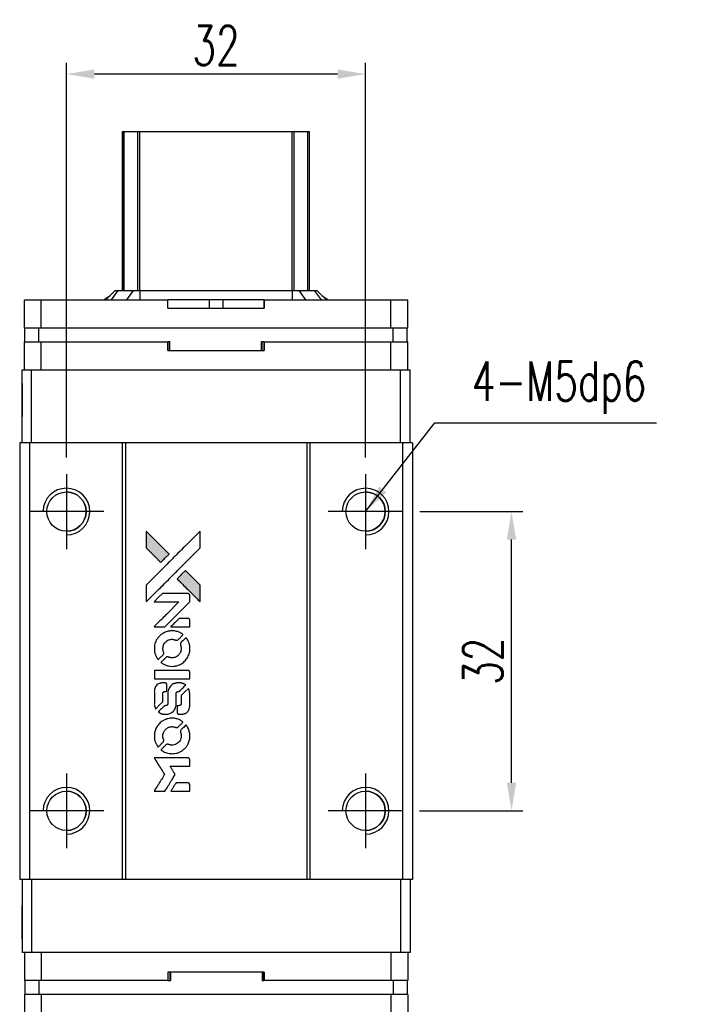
# Model space of a CAD drawing. Header units: millimetres. Extents: x 725 to 1009, y 320 to 556.
# Tile 2 of 3: x 745 to 816, y 450 to 556. Entities that reach past the tile are written whole.
import ezdxf

# ---------------------------------------------------------------- set-up
doc = ezdxf.new("R2010")
doc.units = ezdxf.units.MM
doc.header["$LTSCALE"] = 0.15
doc.layers.get('0').update_dxf_attribs({"linetype": 'CONTINUOUS'})
doc.layers.get('Defpoints').update_dxf_attribs({"linetype": 'CONTINUOUS'})
doc.layers.add('DIM', color=4, linetype='CONTINUOUS')
doc.styles.add('DIM-7', font='SIMPLEX.shx', dxfattribs={"width": 0.7, "bigfont": 'chineset.shx'})
doc.dimstyles.new('CNS', dxfattribs={"dimtxt": 3.5, "dimasz": 2.5, "dimexe": 1, "dimexo": 1.5, "dimgap": 0.09, "dimtad": 0, "dimdsep": 46, "dimtxsty": 'DIM-7', "dimcen": 0.09, "dimclrd": 1, "dimclre": 1, "dimclrt": 4, "dimadec": 0, "dimazin": 0, "dimtfac": 1, "dimtix": 1, "dimtmove": 2, "dimatfit": 3, "dimfxl": 1, "dimtvp": 0.971429, "dimtolj": 1, "dimarcsym": 0})

# ---------------------------------------------------------------- blocks, each defined once
blk = doc.blocks.new('A$C205f83d0')
at = {"linetype": 'Continuous'}
h = blk.add_hatch(color=256, dxfattribs=at)
h.dxf.hatch_style = 1
h.paths.add_polyline_path([(0, 27.81), (0, 26.91), (0, 26.01), (0.78, 25.24, 0.000288), (1.08, 24.94, 0.000479), (1.33, 24.69, 0.000013), (1.56, 24.47, 0.197177), (1.56, 24.46, 0.197497), (1.57, 24.47, 0.00004), (1.7, 24.6, 0.000834), (1.84, 24.74, 0.000506), (2.01, 24.91), (2.46, 25.35), (1.23, 26.58)])
h.paths.add_polyline_path([(4.21, 23.6), (3.76, 23.16, 0.000476), (3.59, 22.98, 0.000789), (3.45, 22.84, 0.000035), (3.32, 22.71, 0.19758), (3.31, 22.71, 0.198396), (3.32, 22.7, 0.000019), (3.49, 22.52, 0.000582), (3.69, 22.33, 0.000351), (3.92, 22.1, 0.000108), (4.91, 21.11, 0.000692), (5.41, 20.61, 0.000077), (5.76, 20.27, 0.197527), (5.77, 20.27, 0.410181), (5.78, 20.27, 0.000493), (5.78, 20.46, 0.002424), (5.78, 20.71, 0.000529), (5.78, 21.15), (5.78, 22.03), (4.99, 22.82)])
for points in [[(0.78, 25.24, 0.000288), (1.08, 24.94, 0.000479), (1.33, 24.69, 0.000013), (1.56, 24.47, 0.197177), (1.56, 24.46, 0.197497), (1.57, 24.47, 0.00004), (1.7, 24.6, 0.000836), (1.84, 24.74, 0.000505), (2.01, 24.91), (2.46, 25.35), (1.23, 26.58), (0, 27.81), (0, 26.91), (0, 26.01)], [(1.08, 21.32, -0.000056), (1.62, 21.86, -0.000021), (2.38, 22.61, -0.000021), (3.2, 23.44, -0.000025), (3.97, 24.21), (5.78, 26.01), (5.78, 26.91), (5.78, 27.8), (4.56, 26.59, 0.000274), (3.98, 26.01, 0.000123), (3.21, 25.25, 0.000121), (2.4, 24.44, 0.000165), (1.67, 23.72), (0, 22.04), (0, 21.14), (0, 20.24)], [(3.92, 22.1, 0.000108), (4.91, 21.11, 0.000692), (5.41, 20.61, 0.000077), (5.76, 20.27, 0.197527), (5.77, 20.27, 0.410182), (5.78, 20.27, 0.000493), (5.78, 20.46, 0.002424), (5.78, 20.71, 0.000529), (5.78, 21.15), (5.78, 22.03), (4.99, 22.82), (4.21, 23.6), (3.76, 23.16, 0.000476), (3.59, 22.98, 0.000789), (3.45, 22.84, 0.000035), (3.32, 22.71, 0.19758), (3.31, 22.71, 0.198396), (3.32, 22.7, 0.000019), (3.49, 22.52, 0.000582), (3.69, 22.33, 0.000351)], [(1.43, 17.59), (2.01, 17.59), (3.34, 18.92), (4.67, 20.25), (4.66, 20.62, 0.0008), (4.66, 20.86, 0.010795), (4.66, 20.95, 0.030495), (4.66, 21, 0.080372), (4.64, 21.03, 0.03816), (4.62, 21.06, 0.041799), (4.6, 21.09, 0.042486), (4.57, 21.11, 0.042078), (4.54, 21.13, 0.099276), (4.49, 21.14, 0.003302), (4.31, 21.14, 0.002586), (3.99, 21.14, 0.000204), (3.12, 21.14), (1.75, 21.14), (1.3, 20.7), (0.86, 20.25), (2.19, 20.25), (3.51, 20.24), (2.2, 18.94, 0.000253), (1.7, 18.44, 0.000412), (1.27, 18.01, 0.000041), (0.89, 17.63, 0.041338), (0.87, 17.61), (0.86, 17.59)], [(3.66, 17.59), (4.67, 17.59), (4.67, 17.96), (4.66, 18.34), (4.64, 18.38, 0.03146), (4.62, 18.4, 0.026444), (4.6, 18.42, 0.026444), (4.59, 18.44, 0.031457), (4.57, 18.45), (4.52, 18.48), (4.03, 18.48), (3.53, 18.48), (3.09, 18.04, 0.000745), (2.93, 17.87, 0.001228), (2.79, 17.73, 0.000087), (2.66, 17.6, 0.195134), (2.66, 17.6, 0.412117), (2.66, 17.59, 0.000048), (2.96, 17.59, 0.00109), (3.28, 17.59, 0.000653)], [(0.89, 15.04, 0.023681), (0.91, 14.89, 0.022402), (0.95, 14.73, 0.021929), (1, 14.57, 0.020503), (1.07, 14.42, 0.013745), (1.12, 14.33, 0.009767), (1.17, 14.23, 0.009658), (1.23, 14.15, 0.027804), (1.27, 14.09), (1.29, 14.07), (1.57, 14.35, 0.002053), (1.7, 14.48, 0.006738), (1.79, 14.57, 0.007826), (1.85, 14.63, 0.063909), (1.87, 14.67, 0.061532), (1.89, 14.72, 0.068674), (1.89, 14.77, 0.052072), (1.88, 14.83, 0.019648), (1.86, 14.91, -0.018366), (1.82, 15.01, -0.0288), (1.81, 15.1, -0.029061), (1.8, 15.19, -0.019155), (1.8, 15.29, -0.053809), (1.83, 15.51, -0.058833), (1.91, 15.72, -0.058566), (2.03, 15.9, -0.052525), (2.2, 16.05, -0.044733), (2.34, 16.14, -0.040573), (2.5, 16.2, -0.041123), (2.67, 16.24, -0.04951), (2.83, 16.24, -0.017369), (2.9, 16.23, -0.024255), (2.97, 16.22, -0.023787), (3.03, 16.2, -0.015798), (3.11, 16.18, 0.010631), (3.15, 16.16, 0.033653), (3.19, 16.15, 0.037806), (3.22, 16.14, 0.016307), (3.26, 16.14, 0.068179), (3.34, 16.15, 0.095747), (3.4, 16.19, 0.033418), (3.49, 16.26, 0.002133), (3.72, 16.5, 0.001452), (3.85, 16.64, 0.012393), (3.91, 16.7, 0.020479), (3.94, 16.74, 0.344362), (3.94, 16.75, 0.074287), (3.91, 16.78, 0.005454), (3.81, 16.85, 0.008391), (3.7, 16.91, 0.017097), (3.61, 16.96, 0.027375), (3.43, 17.04, 0.02835), (3.25, 17.09, 0.027723), (3.05, 17.13, 0.023913), (2.85, 17.14, 0.027047), (2.6, 17.14, 0.031685), (2.37, 17.1, 0.032425), (2.14, 17.04, 0.031013), (1.93, 16.95, 0.037914), (1.67, 16.8, 0.040153), (1.45, 16.61, 0.039834), (1.26, 16.39, 0.036173), (1.09, 16.14, 0.040752), (0.98, 15.89, 0.035885), (0.91, 15.61, 0.035491), (0.88, 15.33, 0.037615)], [(1.66, 13.71, 0.018008), (1.74, 13.66, 0.009842), (1.84, 13.6, 0.009807), (1.95, 13.54, 0.015716), (2.05, 13.5, 0.048467), (2.39, 13.39, 0.045841), (2.74, 13.35, 0.046006), (3.1, 13.38, 0.049638), (3.44, 13.47, 0.064819), (3.89, 13.7, 0.06695), (4.25, 14.04, 0.066691), (4.51, 14.46, 0.063505), (4.66, 14.94, 0.03135), (4.67, 15.07, 0.010439), (4.67, 15.25, 0.010391), (4.67, 15.43, 0.032408), (4.66, 15.55, 0.015696), (4.63, 15.69, 0.018095), (4.59, 15.83, 0.018551), (4.54, 15.96, 0.018352), (4.49, 16.08, 0.015568), (4.44, 16.16, 0.009832), (4.39, 16.26, 0.009795), (4.33, 16.34, 0.023727), (4.29, 16.41), (4.27, 16.43), (3.99, 16.16, 0.001528), (3.83, 16, 0.010022), (3.76, 15.93, 0.019586), (3.71, 15.87, 0.061865), (3.69, 15.84, 0.055054), (3.67, 15.78, 0.061607), (3.67, 15.72, 0.048725), (3.68, 15.65, 0.020221), (3.7, 15.56, -0.017722), (3.73, 15.46, -0.02685), (3.75, 15.38, -0.02759), (3.76, 15.29, -0.020233), (3.75, 15.2, -0.04793), (3.73, 15.01, -0.048386), (3.67, 14.84, -0.047866), (3.57, 14.68, -0.044964), (3.45, 14.54, -0.04333), (3.3, 14.42, -0.050921), (3.14, 14.33, -0.051473), (2.97, 14.28, -0.0459), (2.78, 14.26, -0.019014), (2.7, 14.27, -0.024114), (2.61, 14.28, -0.025081), (2.53, 14.3, -0.023892), (2.46, 14.32, 0.008624), (2.4, 14.34, 0.026486), (2.35, 14.36, 0.035074), (2.32, 14.36, 0.02756), (2.28, 14.36, 0.087163), (2.22, 14.35, 0.073291), (2.16, 14.32, 0.028074), (2.07, 14.24, 0.002594), (1.87, 14.04), (1.59, 13.76)], [(2.77, 12.02), (4.66, 12.02), (4.66, 12.4), (4.66, 12.77), (4.64, 12.81, 0.071429), (4.61, 12.85, 0.054799), (4.58, 12.88, 0.053585), (4.53, 12.9, 0.060698), (4.49, 12.92, 0.033975), (4.41, 12.92, 0.000112), (3.44, 12.92, 0.000726), (2.5, 12.92, 0.001084), (1.68, 12.92), (0.88, 12.91), (0.88, 12.46), (0.88, 12.02)], [(0.88, 9.25, 0.018538), (0.89, 9.19, 0.010695), (0.9, 9.12, 0.01068), (0.92, 9.06, 0.017678), (0.93, 9, 0.013849), (0.96, 8.94, 0.011814), (0.99, 8.87, 0.004513), (1.01, 8.81, 0.290035), (1.02, 8.8, 0.196418), (1.03, 8.8, 0.000124), (1.14, 8.91, 0.001477), (1.26, 9.04, 0.000898), (1.41, 9.18), (1.79, 9.56), (1.79, 10.03, -0.001471), (1.79, 10.39, -0.028714), (1.8, 10.5, -0.097073), (1.82, 10.56, -0.084199), (1.86, 10.61, -0.042698), (1.9, 10.64, -0.053912), (1.93, 10.66, -0.051004), (1.97, 10.66, -0.032967), (2.02, 10.67, 0.00807), (2.04, 10.67, 0.003023), (2.08, 10.67, 0.002994), (2.11, 10.67, 0.003629), (2.15, 10.67), (2.23, 10.68), (2.23, 11.04, 0.001618), (2.23, 11.21, 0.005206), (2.23, 11.33, 0.00535), (2.22, 11.41, 0.060675), (2.22, 11.44, 0.048484), (2.21, 11.46, 0.02389), (2.2, 11.48, 0.022812), (2.18, 11.5, 0.02462), (2.17, 11.52, 0.061781), (2.12, 11.55, 0.080179), (2.07, 11.57, 0.048561), (2, 11.58, 0.010021), (1.87, 11.59, 0.016602), (1.71, 11.58, 0.031409), (1.57, 11.56, 0.036474), (1.45, 11.53, 0.03439), (1.34, 11.48, 0.065928), (1.16, 11.36, 0.069066), (1.02, 11.19, 0.065697), (0.93, 10.99, 0.051559), (0.88, 10.75, 0.020904), (0.88, 10.62, 0.000451), (0.88, 10, 0.000419), (0.88, 9.37, 0.022759)], [(1.37, 8.42, 0.023289), (1.46, 8.36, 0.026845), (1.55, 8.32, 0.026047), (1.65, 8.28, 0.019751), (1.76, 8.25, 0.013249), (1.83, 8.23, 0.025169), (1.88, 8.23, 0.016532), (1.94, 8.23, 0.002937), (2.06, 8.22, 0.003317), (2.17, 8.22, 0.011808), (2.23, 8.23, 0.01777), (2.29, 8.23, 0.021476), (2.33, 8.24, 0.04325), (2.53, 8.3, 0.045753), (2.72, 8.4, 0.04649), (2.88, 8.52, 0.047672), (3.01, 8.68, 0.025315), (3.05, 8.74, 0.015208), (3.1, 8.82, 0.01512), (3.14, 8.91, 0.022488), (3.16, 8.99, 0.027857), (3.2, 9.11, 0.034138), (3.21, 9.22, 0.014286), (3.22, 9.39, 0.00124), (3.22, 9.84, -0.00103), (3.22, 10.11, -0.002552), (3.22, 10.31, -0.001594), (3.22, 10.46, -0.047676), (3.23, 10.5, -0.085307), (3.25, 10.57, -0.097789), (3.3, 10.62, -0.085947), (3.37, 10.65, -0.051339), (3.45, 10.66, 0.014634), (3.48, 10.67, 0.015028), (3.51, 10.67, 0.014927), (3.54, 10.68, 0.059415), (3.55, 10.68, 0.070595), (3.59, 10.71, 0.00028), (3.9, 11.02, 0.000111), (4.23, 11.34, 0.200239), (4.23, 11.36, 0.268906), (4.23, 11.37, 0.001866), (4.15, 11.41, 0.007532), (4.08, 11.45, 0.017818), (4.02, 11.48, 0.013256), (3.95, 11.5, 0.011636), (3.89, 11.53, 0.011528), (3.82, 11.55, 0.012303), (3.75, 11.57, 0.0423), (3.64, 11.58, 0.013657), (3.48, 11.58, 0.013857), (3.32, 11.58, 0.037428), (3.2, 11.56, 0.014927), (3.13, 11.54, 0.0122), (3.05, 11.52, 0.012518), (2.97, 11.49, 0.023062), (2.91, 11.47, 0.065961), (2.7, 11.32, 0.06055), (2.52, 11.12, 0.059676), (2.4, 10.88, 0.060497), (2.33, 10.62, 0.025683), (2.33, 10.57, 0.001528), (2.33, 10.4, 0.002124), (2.33, 10.19, 0.001173), (2.33, 9.93, -0.000809), (2.32, 9.47, -0.017164), (2.32, 9.34, -0.063931), (2.3, 9.27, -0.108429), (2.27, 9.22, -0.052941), (2.24, 9.19, -0.063675), (2.2, 9.17, -0.050562), (2.15, 9.15, -0.020337), (2.09, 9.15, 0.009897), (2.05, 9.14, 0.016482), (2.01, 9.14, 0.019019), (1.98, 9.13, 0.06043), (1.97, 9.13, 0.076267), (1.93, 9.1, 0.00054), (1.63, 8.8, 0.000307), (1.33, 8.5, 0.142594), (1.32, 8.47, 0.232419), (1.32, 8.47, 0.022995), (1.33, 8.45, 0.024627), (1.35, 8.44, 0.015407)], [(3.33, 8.37, 0.065483), (3.35, 8.33, 0.053271), (3.39, 8.29, 0.052018), (3.43, 8.25, 0.0556), (3.48, 8.23, 0.036839), (3.51, 8.22, 0.026922), (3.54, 8.22, 0.016905), (3.59, 8.22, 0.004317), (3.67, 8.22, 0.016369), (3.83, 8.22, 0.029936), (3.96, 8.24, 0.03418), (4.08, 8.27, 0.031327), (4.2, 8.32, 0.046935), (4.34, 8.4, 0.054053), (4.45, 8.51, 0.053701), (4.54, 8.64, 0.045364), (4.61, 8.79, 0.032479), (4.64, 8.93, 0.03386), (4.66, 9.06, 0.013578), (4.67, 9.28, 0.001155), (4.66, 9.83, 0.000413), (4.66, 10.31, 0.005008), (4.66, 10.49, 0.013199), (4.65, 10.59, 0.033956), (4.64, 10.67, 0.013909), (4.62, 10.75, 0.010864), (4.6, 10.83, 0.010938), (4.57, 10.9, 0.028702), (4.55, 10.95), (4.53, 10.99), (4.14, 10.61), (3.76, 10.23), (3.76, 9.78, -0.001504), (3.76, 9.59, -0.00328), (3.75, 9.45, -0.001901), (3.75, 9.33, -0.061333), (3.75, 9.3, -0.063621), (3.73, 9.27, -0.048633), (3.7, 9.23, -0.046769), (3.67, 9.2, -0.047961), (3.63, 9.17, -0.02678), (3.6, 9.16, -0.050957), (3.57, 9.15, -0.029398), (3.53, 9.14, -0.00401), (3.45, 9.14), (3.31, 9.14), (3.32, 8.78, 0.001061), (3.32, 8.56, 0.009147), (3.32, 8.47, 0.020721), (3.32, 8.41, 0.051619)], [(0.89, 5.71, 0.024131), (0.91, 5.54, 0.022344), (0.95, 5.38, 0.021883), (1.01, 5.22, 0.020884), (1.08, 5.06, 0.010669), (1.13, 4.97, 0.010389), (1.18, 4.88, 0.010913), (1.23, 4.8, 0.022227), (1.27, 4.74), (1.29, 4.72), (1.57, 5, 0.002452), (1.68, 5.11, 0.003628), (1.78, 5.21, 0.001662), (1.86, 5.3, 0.070159), (1.87, 5.32, 0.047671), (1.88, 5.34, 0.018624), (1.88, 5.36, 0.017921), (1.89, 5.39, 0.018804), (1.89, 5.41, 0.018255), (1.89, 5.45, 0.041312), (1.89, 5.48, 0.037164), (1.88, 5.5, 0.012342), (1.87, 5.54, -0.015101), (1.83, 5.64, -0.035998), (1.81, 5.71, -0.033244), (1.8, 5.79, -0.011249), (1.8, 5.91, -0.004059), (1.8, 6, -0.019693), (1.8, 6.06, -0.027943), (1.81, 6.1, -0.014411), (1.82, 6.15, -0.033089), (1.87, 6.28, -0.033887), (1.93, 6.4, -0.034021), (2, 6.51, -0.033942), (2.09, 6.61, -0.02816), (2.2, 6.7, -0.035032), (2.3, 6.77, -0.035269), (2.42, 6.83, -0.029196), (2.54, 6.87, -0.037862), (2.69, 6.89, -0.043657), (2.83, 6.9, -0.043064), (2.98, 6.87, -0.035184), (3.12, 6.83, 0.033699), (3.19, 6.8, 0.052815), (3.25, 6.8, 0.059167), (3.31, 6.8, 0.058972), (3.37, 6.82, 0.059208), (3.41, 6.84, 0.021125), (3.46, 6.89, 0.008691), (3.55, 6.98, 0.000851), (3.76, 7.19, 0.001873), (3.87, 7.3, 0.013884), (3.92, 7.36, 0.022355), (3.94, 7.39, 0.341453), (3.94, 7.4, 0.073011), (3.91, 7.43, 0.004587), (3.81, 7.49, 0.00748), (3.71, 7.56, 0.016837), (3.63, 7.6, 0.028606), (3.43, 7.69, 0.031352), (3.23, 7.75, 0.031004), (3.02, 7.79, 0.0268), (2.8, 7.8, 0.026698), (2.56, 7.79, 0.03002), (2.34, 7.75, 0.030357), (2.12, 7.68, 0.028554), (1.91, 7.59, 0.062944), (1.52, 7.33, 0.062206), (1.21, 6.98, 0.062448), (0.99, 6.57, 0.064355), (0.88, 6.12, 0.017377), (0.88, 6.03, 0.008369), (0.88, 5.91, 0.008367), (0.88, 5.79, 0.01757)], [(1.66, 4.37, 0.064158), (2.09, 4.13, 0.06356), (2.58, 4.02, 0.064004), (3.08, 4.03, 0.066747), (3.55, 4.16, 0.04321), (3.84, 4.32, 0.044737), (4.1, 4.53, 0.044901), (4.32, 4.78, 0.044184), (4.49, 5.07, 0.026293), (4.58, 5.28, 0.033344), (4.64, 5.49, 0.033227), (4.67, 5.71, 0.025815), (4.67, 5.94, 0.023119), (4.66, 6.17, 0.031044), (4.62, 6.37, 0.031337), (4.56, 6.57, 0.024258), (4.47, 6.77, 0.015622), (4.43, 6.84, 0.008495), (4.38, 6.93, 0.008415), (4.33, 7.01, 0.020814), (4.28, 7.07), (4.26, 7.09), (3.99, 6.82, 0.002843), (3.78, 6.61, 0.033917), (3.71, 6.53, 0.087906), (3.68, 6.47, 0.073302), (3.67, 6.39, 0.022047), (3.67, 6.36, 0.026465), (3.67, 6.32, 0.022233), (3.68, 6.29, 0.009985), (3.7, 6.24, -0.039011), (3.74, 6.06, -0.044398), (3.76, 5.89, -0.045096), (3.74, 5.72, -0.04265), (3.69, 5.55, -0.071154), (3.56, 5.31, -0.068827), (3.37, 5.12, -0.068713), (3.13, 4.99, -0.070507), (2.87, 4.92, -0.028605), (2.75, 4.92, -0.031418), (2.65, 4.93, -0.031044), (2.54, 4.95, -0.02668), (2.43, 4.99, 0.038913), (2.36, 5.01, 0.043732), (2.3, 5.02, 0.047754), (2.24, 5.01, 0.075756), (2.19, 5, 0.07294), (2.16, 4.98, 0.003456), (2.09, 4.91, 0.005023), (1.99, 4.82, 0.002422), (1.87, 4.7, 0.000819), (1.76, 4.6, 0.001349), (1.67, 4.5, 0.0001), (1.59, 4.42, 0.205335), (1.59, 4.42, 0.219821), (1.59, 4.42, 0.002494), (1.61, 4.4, 0.007089), (1.63, 4.39, 0.004494)], [(1.44, 0), (2.01, 0), (2.11, 0.16, -0.000297), (2.17, 0.25, -0.000037), (2.3, 0.46, -0.000043), (2.45, 0.71, -0.000036), (2.61, 0.98, 0.000044), (2.77, 1.24, 0.000063), (2.91, 1.47, 0.000035), (3.03, 1.66, 0.0009), (3.06, 1.72), (3.11, 1.79), (3.05, 1.89, 0.001175), (3.01, 1.95, 0.000208), (2.94, 2.06, 0.000225), (2.87, 2.19, 0.000203), (2.78, 2.32, -0.000711), (2.71, 2.44, -0.001119), (2.64, 2.55, -0.000263), (2.58, 2.64, -0.04589), (2.58, 2.65, -0.519312), (2.58, 2.66, -0.001914), (2.74, 2.67, -0.003124), (2.99, 2.67, -0.000285), (3.62, 2.67), (4.67, 2.67), (4.67, 3.03, 0.001727), (4.67, 3.3, 0.025279), (4.66, 3.39, 0.073886), (4.65, 3.44, 0.07426), (4.62, 3.49, 0.03264), (4.61, 3.5, 0.01784), (4.59, 3.52, 0.017712), (4.57, 3.53, 0.026854), (4.56, 3.54), (4.52, 3.56), (2.69, 3.56), (0.86, 3.56), (0.88, 3.54, -0.004595), (0.89, 3.53, -0.00016), (0.92, 3.47, -0.000298), (0.96, 3.41, -0.000208), (1.01, 3.33, 0.000986), (1.14, 3.11, 0.00025), (1.36, 2.76, 0.000268), (1.6, 2.38, 0.000436), (1.8, 2.07, -0.002932), (1.87, 1.96, -0.004718), (1.92, 1.87, -0.001113), (1.97, 1.79, -0.227179), (1.97, 1.78, -0.045982), (1.96, 1.77, -0.000145), (1.9, 1.67, -0.000825), (1.82, 1.54, -0.000517), (1.74, 1.4, 0.000056), (1.44, 0.92, 0.000289), (1.27, 0.65, 0.000481), (1.15, 0.45, 0.000418), (1.02, 0.25), (0.87, 0)], [(3.66, 0), (4.67, 0), (4.67, 0.37, 0.000842), (4.67, 0.6, 0.010591), (4.66, 0.69, 0.028995), (4.66, 0.74, 0.069543), (4.65, 0.77, 0.051063), (4.63, 0.81, 0.039932), (4.6, 0.84, 0.039414), (4.57, 0.86, 0.045845), (4.54, 0.88, 0.094811), (4.5, 0.89, 0.007124), (4.4, 0.89, 0.004713), (4.23, 0.9, 0.000534), (3.85, 0.9), (3.2, 0.9), (3.14, 0.8, 0.000828), (2.97, 0.53, 0.000879), (2.81, 0.27, 0.000048), (2.65, 0.01, 0.137596), (2.65, 0, 0.413028), (2.65, 0, 0.000016), (2.95, 0, 0.000623), (3.27, 0, 0.000374)]]:
    blk.add_lwpolyline(points, format="xyb", close=True)
blk = doc.blocks.new('*D278')
at = {"color": 7, "lineweight": -2}
for p, q in [((787.4, 503.02), (798.41, 503.02)), ((797.21, 474.02), (797.21, 500.02)), ((787.35, 471.02), (798.41, 471.02))]:
    blk.add_line(p, q, dxfattribs=at)
at = {"color": 7}
for points in [[(796.71, 500.02), (797.71, 500.02), (797.21, 503.02)], [(796.71, 474.02), (797.71, 474.02), (797.21, 471.02)]]:
    blk.add_solid(points, dxfattribs=at)
at = {"layer": 'Defpoints', "color": 0}
for p in [(785.6, 503.02), (797.21, 503.02), (785.55, 471.02)]:
    blk.add_point(p, dxfattribs=at)
at = {"color": 7, "insert": (794.15, 487.02), "char_height": 4.2, "attachment_point": 5, "rotation": 90, "style": 'DIM-7'}
blk.add_mtext('\\A1;32', dxfattribs=at)
blk = doc.blocks.new('*D279')
at = {"color": 7, "lineweight": -2}
for p, q in [((749.6, 508.82), (749.6, 551.02)), ((781.6, 508.82), (781.6, 551.02)), ((778.6, 549.82), (752.6, 549.82))]:
    blk.add_line(p, q, dxfattribs=at)
at = {"color": 7}
for points in [[(752.6, 550.32), (752.6, 549.32), (749.6, 549.82)], [(778.6, 550.32), (778.6, 549.32), (781.6, 549.82)]]:
    blk.add_solid(points, dxfattribs=at)
at = {"layer": 'Defpoints', "color": 0}
for p in [(749.6, 549.82), (749.6, 507.02), (781.6, 507.02)]:
    blk.add_point(p, dxfattribs=at)
at = {"color": 7, "insert": (765.6, 552.88), "char_height": 4.2, "attachment_point": 5, "style": 'DIM-7'}
blk.add_mtext('\\A1;32', dxfattribs=at)

msp = doc.modelspace()

# ---------------------------------------------------------------- linework, layer by layer
at = {"color": 7, "linetype": 'Continuous', "lineweight": 25}
for p, q in [((755.602, 526.671), (755.602, 543.671)), ((755.602, 526.671), (755.602, 543.671)), ((755.602, 526.671), (755.602, 543.671)), ((755.602, 543.671), (755.602, 526.671)), ((755.768, 526.671), (755.768, 543.671)), ((757.248, 526.671), (757.248, 543.671)), ((757.446, 543.671), (773.758, 543.671)), ((757.446, 526.671), (757.446, 543.671)), ((773.758, 526.671), (773.758, 543.671)), ((773.955, 526.671), (773.955, 543.671)), ((775.435, 526.671), (775.435, 543.671)), ((775.602, 526.671), (775.602, 543.671)), ((754.802, 526.671), (753.802, 525.671)), ((754.802, 526.671), (753.802, 525.671)), ((755.086, 526.671), (754.371, 525.671)), ((754.802, 526.671), (755.086, 526.671)), ((754.802, 526.671), (754.802, 526.671)), ((755.086, 526.671), (756.731, 526.671)), ((756.731, 526.671), (756.015, 525.671)), ((756.731, 526.671), (757.446, 526.671)), ((757.446, 526.671), (757.446, 525.671)), ((757.446, 526.671), (773.758, 526.671)), ((773.758, 526.671), (773.758, 525.671)), ((773.758, 526.671), (774.473, 526.671)), ((774.473, 526.671), (775.188, 525.671)), ((774.473, 526.671), (776.117, 526.671)), ((776.117, 526.671), (776.832, 525.671)), ((776.117, 526.671), (776.402, 526.671)), ((776.402, 526.671), (777.402, 525.671)), ((745.102, 522.671), (745.102, 525.671)), ((745.102, 525.671), (746.902, 525.671)), ((745.102, 524.771), (745.102, 525.671)), ((745.102, 522.671), (745.102, 525.671)), ((745.102, 524.771), (745.102, 525.671)), ((745.102, 525.671), (745.102, 525.671)), ((745.102, 525.671), (745.102, 525.671)), ((745.102, 525.671), (745.102, 525.671)), ((746.902, 522.671), (746.902, 525.671)), ((746.902, 525.671), (760.459, 525.671)), ((753.606, 525.671), (754.274, 526.143)), ((760.459, 524.771), (760.459, 525.671)), ((764.879, 525.671), (760.459, 525.671)), ((764.879, 525.671), (764.879, 524.771)), ((766.325, 525.671), (764.879, 525.671)), ((766.325, 525.671), (766.325, 524.771)), ((770.745, 525.671), (766.325, 525.671)), ((770.745, 524.771), (770.745, 525.671)), ((770.745, 525.671), (784.302, 525.671)), ((770.745, 525.671), (770.745, 524.771)), ((770.745, 525.671), (770.745, 525.671)), ((770.745, 524.771), (770.745, 525.671)), ((770.745, 525.671), (770.745, 524.771)), ((776.93, 526.143), (777.597, 525.671)), ((784.302, 522.671), (784.302, 525.671)), ((784.302, 525.671), (786.102, 525.671)), ((786.102, 522.671), (786.102, 525.671)), ((745.102, 524.771), (745.102, 524.771)), ((760.459, 524.771), (770.745, 524.771)), ((770.745, 524.771), (770.745, 524.771)), ((745.102, 522.671), (746.902, 522.671)), ((745.102, 522.671), (745.102, 522.671)), ((745.152, 521.171), (745.152, 522.671)), ((745.152, 521.171), (745.152, 522.671)), ((746.652, 521.171), (746.652, 522.671)), ((746.902, 522.671), (784.302, 522.671)), ((784.302, 522.671), (786.102, 522.671)), ((784.552, 521.171), (784.552, 522.671)), ((786.052, 521.171), (786.052, 522.671)), ((745.102, 518.171), (745.102, 521.171)), ((745.102, 521.171), (746.902, 521.171)), ((745.102, 520.271), (745.102, 521.171)), ((745.102, 518.171), (745.102, 521.171)), ((745.102, 520.271), (745.102, 521.171)), ((745.102, 521.171), (745.102, 521.171)), ((745.102, 521.171), (745.102, 521.171)), ((745.102, 521.171), (745.102, 521.171)), ((745.102, 520.271), (745.102, 520.271)), ((746.902, 518.171), (746.902, 521.171)), ((746.902, 521.171), (760.459, 521.171)), ((760.459, 520.271), (760.459, 521.171)), ((760.679, 521.171), (760.459, 521.171)), ((760.459, 520.271), (770.745, 520.271)), ((760.64, 520.271), (760.64, 521.171)), ((760.679, 520.271), (760.679, 521.171)), ((760.679, 520.271), (760.679, 521.171)), ((760.679, 521.171), (760.679, 521.171)), ((770.745, 521.171), (770.465, 521.171)), ((770.465, 520.271), (770.465, 521.171)), ((770.529, 520.271), (770.529, 521.171)), ((770.745, 520.271), (770.745, 521.171)), ((770.745, 521.171), (784.302, 521.171)), ((770.745, 521.171), (770.745, 520.271)), ((770.745, 521.171), (770.745, 521.171)), ((770.745, 520.271), (770.745, 521.171)), ((770.745, 521.171), (770.745, 520.271)), ((770.745, 520.271), (770.745, 520.271)), ((784.302, 518.171), (784.302, 521.171)), ((784.302, 521.171), (786.102, 521.171)), ((786.102, 518.171), (786.102, 521.171)), ((744.852, 510.371), (744.852, 518.171)), ((744.852, 518.171), (745.852, 518.171)), ((744.852, 510.371), (744.852, 518.171)), ((744.852, 518.171), (744.852, 518.171)), ((745.852, 510.371), (745.852, 518.171)), ((745.852, 518.171), (785.352, 518.171)), ((785.352, 510.371), (785.352, 518.171)), ((785.352, 518.171), (786.352, 518.171)), ((786.352, 510.371), (786.352, 518.171)), ((744.602, 510.371), (744.602, 463.671)), ((745.652, 510.371), (744.602, 510.371)), ((745.652, 510.371), (745.652, 463.671)), ((755.552, 510.371), (745.652, 510.371)), ((755.552, 510.371), (755.552, 463.671)), ((755.902, 510.371), (755.552, 510.371)), ((755.902, 510.371), (755.902, 463.671)), ((775.302, 510.371), (755.902, 510.371)), ((775.302, 510.371), (775.302, 463.671)), ((775.652, 510.371), (775.302, 510.371)), ((775.652, 510.371), (775.652, 463.671)), ((785.552, 510.371), (775.652, 510.371)), ((785.552, 510.371), (785.552, 463.671)), ((786.602, 510.371), (785.552, 510.371)), ((786.602, 510.371), (786.602, 463.671)), ((745.652, 463.671), (744.602, 463.671)), ((744.602, 463.671), (744.602, 463.671)), ((744.852, 463.671), (744.852, 455.871)), ((744.852, 463.671), (744.852, 455.871)), ((755.552, 463.671), (745.652, 463.671)), ((745.852, 463.671), (745.852, 455.871)), ((755.902, 463.671), (755.552, 463.671)), ((775.302, 463.671), (755.902, 463.671)), ((775.652, 463.671), (775.302, 463.671)), ((785.552, 463.671), (775.652, 463.671)), ((785.352, 463.671), (785.352, 455.871)), ((786.602, 463.671), (785.552, 463.671)), ((786.352, 463.671), (786.352, 455.871)), ((745.852, 455.871), (744.852, 455.871)), ((744.852, 455.871), (744.852, 455.871)), ((745.102, 455.871), (745.102, 452.871)), ((745.102, 455.871), (745.102, 452.871)), ((785.352, 455.871), (745.852, 455.871)), ((746.902, 455.871), (746.902, 452.871)), ((784.302, 455.871), (784.302, 452.871)), ((786.352, 455.871), (785.352, 455.871)), ((786.102, 455.871), (786.102, 452.871)), ((745.102, 453.771), (745.102, 452.871)), ((745.102, 453.771), (745.102, 452.871)), ((745.102, 453.771), (745.102, 453.771)), ((746.902, 452.871), (745.102, 452.871)), ((745.102, 452.871), (745.102, 452.871)), ((745.102, 452.871), (745.102, 452.871)), ((745.102, 452.871), (745.102, 452.871)), ((745.152, 452.871), (745.152, 451.371)), ((745.152, 452.871), (745.152, 451.371)), ((746.652, 452.871), (746.652, 451.371)), ((760.459, 452.871), (746.902, 452.871)), ((760.459, 453.771), (760.459, 452.871)), ((770.745, 453.771), (760.459, 453.771)), ((760.459, 452.871), (760.739, 452.871)), ((760.675, 453.771), (760.675, 452.871)), ((760.739, 453.771), (760.739, 452.871)), ((760.739, 453.771), (760.739, 452.871)), ((760.739, 452.871), (760.739, 452.871)), ((770.525, 453.771), (770.525, 452.871)), ((770.525, 452.871), (770.745, 452.871)), ((770.564, 453.771), (770.564, 452.871)), ((770.745, 453.771), (770.745, 452.871)), ((770.745, 453.771), (770.745, 452.871)), ((770.745, 453.771), (770.745, 453.771)), ((770.745, 452.871), (770.745, 453.771)), ((770.745, 452.871), (770.745, 453.771)), ((784.302, 452.871), (770.745, 452.871)), ((770.745, 452.871), (770.745, 452.871)), ((786.102, 452.871), (784.302, 452.871)), ((784.552, 452.871), (784.552, 451.371)), ((786.052, 452.871), (786.052, 451.371)), ((745.102, 451.371), (745.102, 448.371)), ((746.902, 451.371), (745.102, 451.371)), ((745.102, 451.371), (745.102, 448.371)), ((745.102, 451.371), (745.102, 451.371)), ((746.902, 451.371), (746.902, 448.371)), ((784.302, 451.371), (746.902, 451.371)), ((784.302, 451.371), (784.302, 448.371)), ((786.102, 451.371), (784.302, 451.371)), ((786.102, 451.371), (786.102, 448.371))]:
    msp.add_line(p, q, dxfattribs=at)
for p, q in [((749.602, 507.021), (749.602, 499.021)), ((781.602, 507.021), (781.602, 499.021)), ((753.602, 503.021), (745.602, 503.021)), ((785.602, 503.021), (777.602, 503.021)), ((749.602, 475.021), (749.602, 467.021)), ((781.602, 475.021), (781.602, 467.021)), ((753.602, 471.021), (745.602, 471.021)), ((785.602, 471.021), (777.602, 471.021))]:
    msp.add_line(p, q)
at = {"color": 7, "linetype": 'Continuous', "lineweight": 25, "flags": 128}
for points in [[(744.852, 513.196), (744.852, 513.262), (744.852, 513.454), (744.852, 513.759), (744.852, 514.154), (744.852, 514.61), (744.852, 515.092), (744.852, 515.565), (744.852, 515.994), (744.852, 516.348), (744.852, 516.599), (744.852, 516.729), (744.852, 516.729), (744.852, 516.599), (744.852, 516.348), (744.852, 515.994), (744.852, 515.565), (744.852, 515.092), (744.852, 514.61), (744.852, 514.154), (744.852, 513.759), (744.852, 513.454), (744.852, 513.262), (744.852, 513.196)], [(744.852, 460.846), (744.852, 460.78), (744.852, 460.587), (744.852, 460.282), (744.852, 459.887), (744.852, 459.432), (744.852, 458.95), (744.852, 458.476), (744.852, 458.047), (744.852, 457.694), (744.852, 457.443), (744.852, 457.312), (744.852, 457.312), (744.852, 457.443), (744.852, 457.694), (744.852, 458.047), (744.852, 458.476), (744.852, 458.95), (744.852, 459.432), (744.852, 459.887), (744.852, 460.282), (744.852, 460.587), (744.852, 460.78), (744.852, 460.846)]]:
    msp.add_lwpolyline(points, dxfattribs=at)
at = {"color": 7, "linetype": 'Continuous', "lineweight": 25}
for centre in [(749.602, 503.021), (749.602, 503.021), (781.602, 503.021), (781.602, 503.021), (749.602, 471.021), (749.602, 471.021), (781.602, 471.021), (781.602, 471.021)]:
    msp.add_circle(centre, 2.1, dxfattribs=at)
for centre in [(749.602, 503.021), (781.602, 503.021), (749.602, 471.021), (781.602, 471.021)]:
    msp.add_arc(centre, 2.5, 270, 179.28179)
for centre, start, end in [((749.602, 503.021), 0, 90), ((781.602, 503.021), 0, 90), ((749.602, 503.021), 270, 0), ((781.602, 503.021), 270, 0), ((749.602, 471.021), 0, 90), ((781.602, 471.021), 0, 90), ((749.602, 471.021), 270, 0), ((781.602, 471.021), 270, 0)]:
    msp.add_arc(centre, 2.1, start, end, dxfattribs=at)
for points, knots in [([(755.602, 543.671), (755.602, 543.671), (755.617, 543.671), (755.68, 543.671), (755.726, 543.671), (755.768, 543.671)], [0, 0, 0, 0, 0.5, 0.5, 1, 1, 1, 1]), ([(755.768, 543.671), (755.942, 543.671), (756.12, 543.671), (756.458, 543.671), (756.618, 543.671), (756.89, 543.671), (757.003, 543.671), (757.169, 543.671), (757.222, 543.671), (757.248, 543.671)], [0, 0, 0, 0, 0.25, 0.25, 0.5, 0.5, 0.75, 0.75, 1, 1, 1, 1]), ([(757.248, 543.671), (757.254, 543.671), (757.278, 543.671), (757.353, 543.671), (757.402, 543.671), (757.446, 543.671)], [0, 0, 0, 0, 0.5, 0.5, 1, 1, 1, 1]), ([(773.758, 543.671), (773.801, 543.671), (773.851, 543.671), (773.926, 543.671), (773.949, 543.671), (773.955, 543.671)], [0, 0, 0, 0, 0.5, 0.5, 1, 1, 1, 1]), ([(773.955, 543.671), (773.981, 543.671), (774.034, 543.671), (774.2, 543.671), (774.313, 543.671), (774.586, 543.671), (774.745, 543.671), (775.083, 543.671), (775.261, 543.671), (775.435, 543.671)], [0, 0, 0, 0, 0.25, 0.25, 0.5, 0.5, 0.75, 0.75, 1, 1, 1, 1]), ([(775.435, 543.671), (775.478, 543.671), (775.523, 543.671), (775.586, 543.671), (775.602, 543.671), (775.602, 543.671)], [0, 0, 0, 0, 0.5, 0.5, 1, 1, 1, 1])]:
    msp.add_open_spline(points, degree=3, knots=knots, dxfattribs=at)

# ---------------------------------------------------------------- block references
at = {"color": 1}
msp.add_blockref('A$C205f83d0', (758.125, 473.121), dxfattribs=at)

# ---------------------------------------------------------------- texts
at = {"layer": 'DIM', "color": 0, "insert": (792.974, 513.484), "char_height": 4.2, "attachment_point": 7, "style": 'DIM-7'}
msp.add_mtext('4-M5dp6', dxfattribs=at)

# ---------------------------------------------------------------- dimensions: what is measured, and where the dimension line sits
at = {"color": 0}
dim = msp.add_linear_dim(base=(749.602, 549.822), p1=(781.602, 507.021), p2=(749.602, 507.021), dimstyle='CNS', override={"dimscale": 1.2, "dimgap": 0.8, "dimtad": 1, "dimclrd": 7, "dimclre": 7, "dimclrt": 7, "dimadec": 2, "dimazin": 2, "dimtm": 1e-09, "dimtfac": 0.6, "dimtmove": 1, "dimarcsym": 1}, dxfattribs=at)
dim.commit()
dim.dimension.update_dxf_attribs({"geometry": '*D279', "text_midpoint": (765.602, 552.882)})
dim = msp.add_linear_dim(base=(797.213, 503.021), p1=(785.552, 471.021), p2=(785.602, 503.021), angle=90, dimstyle='CNS', override={"dimscale": 1.2, "dimgap": 0.8, "dimtad": 1, "dimclrd": 7, "dimclre": 7, "dimclrt": 7, "dimadec": 2, "dimazin": 2, "dimtm": 1e-09, "dimtfac": 0.6, "dimtmove": 1, "dimarcsym": 1}, dxfattribs=at)
dim.commit()
dim.dimension.update_dxf_attribs({"geometry": '*D278', "text_midpoint": (794.153, 487.021)})

# ---------------------------------------------------------------- leaders
at = {"layer": 'DIM', "color": 0, "annotation_type": 0, "has_hookline": 1, "hookline_direction": 0, "text_width": 19.74}
msp.add_leader([(781.602, 503.021), (789.014, 512.524), (792.014, 512.524)], dimstyle='CNS', override={"dimscale": 1.2, "dimgap": 0.8, "dimtad": 1, "dimclrd": 7, "dimclre": 4, "dimtmove": 1}, dxfattribs=at)

doc.saveas('drawing.dxf')
